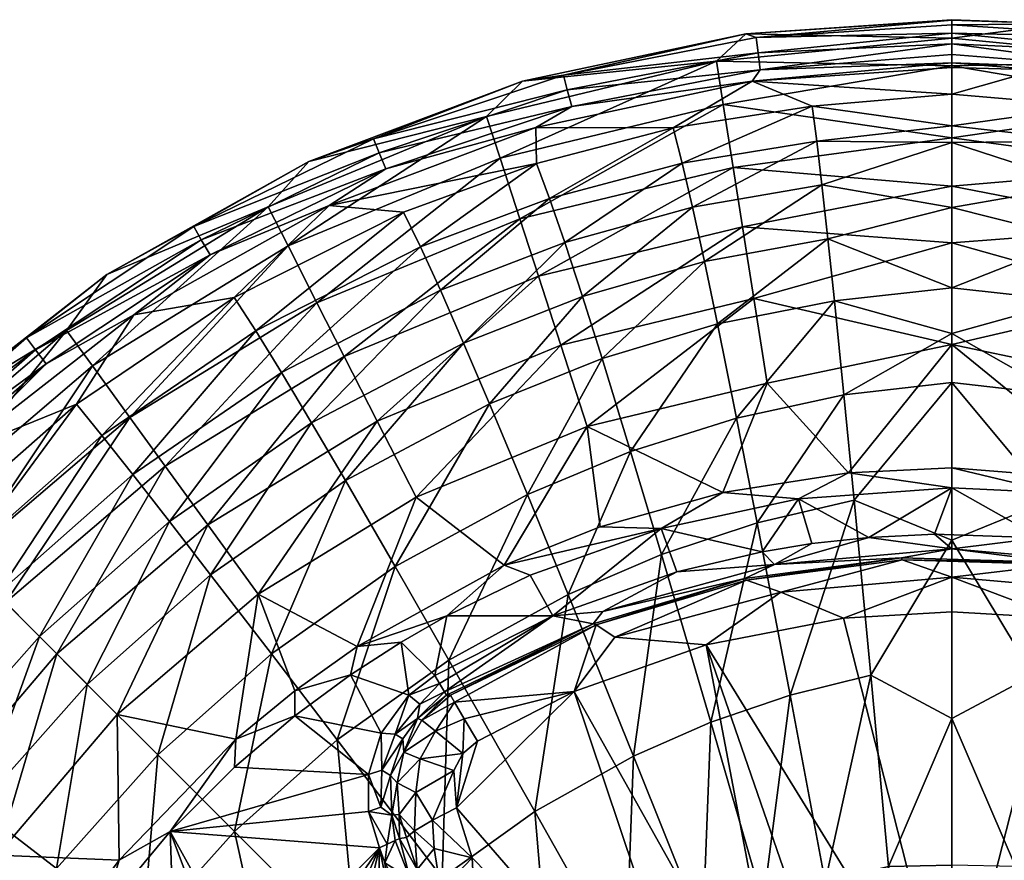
# Model space of a CAD drawing. Header units: millimetres. Extents: x -200 to 200, y -45 to 355.
# Tile 7 of 13: x -122 to 7, y 245 to 355. Entities that reach past the tile are written whole.
import ezdxf

# ---------------------------------------------------------------- set-up
doc = ezdxf.new("R2010")
doc.units = ezdxf.units.MM
doc.layers.add('UM_KLEO3_02_BODY1', color=7, linetype='CONTINUOUS')

msp = doc.modelspace()

# ---------------------------------------------------------------- meshes
at = {"layer": 'UM_KLEO3_02_BODY1'}
mesh = msp.add_polyface(dxfattribs=at)
corners = [(0, 348.7262, -37.9127), (0, 352.3637, -21.0137), (-30.7806, 349.3411, -24.3078), (0, 354.7627, -3.4701), (-26.9418, 352.9362, -3.4832), (0, 339.322, -65.4906), (-29.8845, 343.6833, -47.3648), (0, 333.0421, -78.4582), (-28.5838, 335.4713, -69.0756), (0, 325.6392, -90.8411), (-27.3519, 327.6928, -84.1181), (0, 350.2113, -0.3345), (0, 349.1114, -1.2488), (-25.0345, 348.2199, -0.5467), (0, 352.9986, -0.3149), (0, 351.6125), (-25.3251, 350.4493, -0.0354), (0, 354.111, -1.2134), (-25.5808, 352.4179, -1.1729), (0, 354.7128, -2.5128), (0, 348.5281, -2.5561), (-26.0896, 346.7416, -2.5576), (-18.2658, 343.4502, -18.8766), (0, 345.0551, -16.7181), (-36.421, 340.6303, -19.0129), (0, 340.9195, -28.1716), (-17.6629, 338.8808, -30.7216), (-35.2415, 336.028, -30.9967), (0, 338.7075, -33.0153), (-16.9841, 333.1761, -41.3895), (-33.8983, 330.2687, -41.8089), (0, 330.2419, -47.0011), (-16.2063, 326.1594, -51.1158), (-32.3473, 323.1848, -51.6523)]
mesh.append_faces([[corners[k] for k in face] for face in [(0, 1, 2, 2), (1, 3, 4, 4), (2, 1, 4, 4), (5, 0, 6, 6), (6, 0, 2, 2), (7, 5, 8, 8), (8, 5, 6, 6), (9, 7, 10, 10), (10, 7, 8, 8), (11, 12, 13, 13), (14, 15, 16, 16), (15, 11, 13, 13), (16, 15, 13, 13), (17, 14, 18, 18), (16, 18, 14, 14), (18, 4, 19, 19), (3, 19, 4, 4), (19, 17, 18, 18), (20, 21, 12, 12), (13, 12, 21, 21), (22, 21, 23, 23), (20, 23, 21, 21), (22, 24, 21, 21), (23, 25, 22, 22), (26, 22, 25, 25), (24, 22, 27, 27), (26, 27, 22, 22), (25, 28, 26, 26), (26, 28, 29, 29), (27, 26, 30, 30), (29, 30, 26, 26), (28, 31, 29, 29), (32, 29, 31, 31), (30, 29, 33, 33), (32, 33, 29, 29)]])
mesh = msp.add_polyface(dxfattribs=at)
corners = [(14.4079, 354.2422, -3.4725), (0, 354.7627, -3.4701), (0, 352.3637, -21.0137), (32.135, 352.1599, -3.4808), (30.7806, 349.3411, -24.3078), (0, 348.7262, -37.9127), (29.8845, 343.6833, -47.3648), (0, 339.322, -65.4906), (28.5838, 335.4713, -69.0756), (0, 333.0421, -78.4582), (0, 354.7128, -2.5128), (0, 354.111, -1.2134), (0, 352.9986, -0.3149), (25.5888, 352.4236, -1.173), (44.3309, 343.3539, -2.5321), (27.8679, 346.498, -2.5465), (25.0429, 348.225, -0.5467), (11.1922, 348.2014, -2.5543), (0, 348.5281, -2.5561), (0, 349.1114, -1.2488), (0, 350.2113, -0.3345), (0, 351.6125), (25.3331, 350.4546, -0.0354), (0, 345.0551, -16.7181), (0, 340.9195, -28.1716), (18.2658, 343.4501, -18.8767), (36.421, 340.6303, -19.0131), (0, 338.7075, -33.0153), (17.6628, 338.8808, -30.7217), (35.2415, 336.028, -30.9967), (0, 330.2419, -47.0011), (16.9841, 333.1761, -41.3895), (33.8983, 330.2687, -41.8089)]
mesh.append_faces([[corners[k] for k in face] for face in [(0, 1, 2, 2), (3, 0, 4, 4), (0, 2, 4, 4), (2, 5, 4, 4), (6, 4, 5, 5), (5, 7, 6, 6), (8, 6, 7, 7), (7, 9, 8, 8), (10, 1, 0, 0), (11, 10, 0, 0), (12, 11, 13, 13), (0, 13, 11, 11), (14, 15, 16, 16), (0, 3, 13, 13), (17, 18, 19, 19), (15, 17, 16, 16), (17, 19, 16, 16), (19, 20, 16, 16), (20, 21, 16, 16), (22, 16, 21, 21), (21, 12, 22, 22), (22, 12, 13, 13), (23, 18, 17, 17), (24, 23, 25, 25), (17, 25, 23, 23), (17, 15, 25, 25), (25, 15, 26, 26), (27, 24, 28, 28), (28, 24, 25, 25), (25, 26, 28, 28), (29, 28, 26, 26), (30, 27, 31, 31), (28, 31, 27, 27), (28, 29, 31, 31), (32, 31, 29, 29)]])
mesh = msp.add_polyface(dxfattribs=at)
corners = [(-26.9418, 352.9362, -3.4832), (-56.0987, 346.7206, -3.5014), (-30.7806, 349.3411, -24.3078), (-60.8033, 342.1333, -24.3078), (-29.8845, 343.6833, -47.3648), (-59.0331, 336.6853, -47.3648), (-28.5838, 335.4713, -69.0756), (-56.4638, 328.7779, -69.0756), (-27.3519, 327.6928, -84.1181), (-54.0302, 321.2879, -84.1181), (-84.0042, 336.2344, -3.5325), (-25.0345, 348.2199, -0.5467), (-26.0896, 346.7416, -2.5576), (-49.6786, 343.4059, -0.5306), (-25.3251, 350.4493, -0.0354), (-50.2574, 345.5944, -0.0407), (-25.5808, 352.4179, -1.1729), (-50.7631, 347.5109, -1.2042), (-54.3623, 340.6936, -2.5346), (-73.9366, 335.2762, -0.5103), (-74.8057, 337.3886, -0.0481), (-75.5572, 339.2185, -1.2455), (-81.3459, 330.5122, -2.5123), (-36.421, 340.6303, -19.0129), (-71.6486, 329.6159, -19.2228), (-54.2761, 336.0019, -19.1283), (-52.5538, 331.4132, -31.2293), (-35.2415, 336.028, -30.9967), (-69.4229, 325.0888, -31.4198), (-50.5694, 325.6731, -42.1638), (-33.8983, 330.2687, -41.8089), (-66.8291, 319.4406, -42.4543)]
mesh.append_faces([[corners[k] for k in face] for face in [(0, 1, 2, 2), (3, 2, 1, 1), (4, 2, 5, 5), (3, 5, 2, 2), (6, 4, 7, 7), (5, 7, 4, 4), (8, 6, 9, 9), (7, 9, 6, 6), (1, 10, 3, 3), (11, 12, 13, 13), (14, 11, 15, 15), (13, 15, 11, 11), (16, 14, 17, 17), (15, 17, 14, 14), (1, 0, 17, 17), (16, 17, 0, 0), (12, 18, 13, 13), (13, 18, 19, 19), (15, 13, 20, 20), (19, 20, 13, 13), (17, 15, 21, 21), (20, 21, 15, 15), (17, 21, 1, 1), (18, 22, 19, 19), (18, 12, 23, 23), (24, 22, 25, 25), (22, 18, 25, 25), (25, 18, 23, 23), (25, 23, 26, 26), (27, 26, 23, 23), (24, 25, 28, 28), (26, 28, 25, 25), (26, 27, 29, 29), (30, 29, 27, 27), (29, 31, 26, 26)]])
mesh = msp.add_polyface(dxfattribs=at)
corners = [(-89.3288, 330.3176, -24.3078), (-60.8033, 342.1333, -24.3078), (-84.0042, 336.2344, -3.5325), (-59.0331, 336.6853, -47.3648), (-86.7282, 325.2137, -47.3648), (-82.9535, 317.8055, -69.0756), (-110.3842, 321.4847, -3.5522), (-115.6547, 314.1851, -24.3078), (-112.2877, 309.5508, -47.3648), (-107.4006, 302.8243, -69.0756), (-79.3782, 310.7885, -84.1181), (-102.7716, 296.4529, -84.1181), (-97.2029, 288.7882, -98.3283), (-56.0987, 346.7206, -3.5014), (-75.5572, 339.2185, -1.2455), (-73.9366, 335.2762, -0.5103), (-81.3459, 330.5122, -2.5123), (-96.9225, 324.0363, -0.4916), (-74.8057, 337.3886, -0.0481), (-98.0699, 326.0336, -0.0557), (-99.0526, 327.7465, -1.2853), (-106.8792, 316.2054, -2.4842), (-118.3151, 309.8241, -0.4783), (-119.7221, 311.6637, -0.0613), (-93.7811, 318.4879, -19.3162), (-71.6486, 329.6159, -19.2228), (-114.388, 304.5641, -19.3726), (-90.9522, 314.1196, -31.6082), (-69.4229, 325.0888, -31.4198), (-111.0396, 300.4445, -31.7217), (-87.6062, 308.7043, -42.7415), (-66.8291, 319.4406, -42.4543), (-107.0233, 295.3836, -42.9144), (-83.6464, 302.0986, -52.845), (-102.2278, 289.2475, -53.0661)]
mesh.append_faces([[corners[k] for k in face] for face in [(0, 1, 2, 2), (3, 1, 4, 4), (0, 4, 1, 1), (4, 5, 3, 3), (2, 6, 0, 0), (7, 0, 6, 6), (4, 0, 8, 8), (7, 8, 0, 0), (5, 4, 9, 9), (8, 9, 4, 4), (10, 5, 11, 11), (9, 11, 5, 5), (11, 12, 10, 10), (2, 13, 14, 14), (15, 16, 17, 17), (18, 15, 19, 19), (17, 19, 15, 15), (14, 18, 20, 20), (19, 20, 18, 18), (6, 2, 20, 20), (14, 20, 2, 2), (16, 21, 17, 17), (22, 23, 17, 17), (21, 16, 24, 24), (25, 24, 16, 16), (24, 26, 21, 21), (24, 25, 27, 27), (28, 27, 25, 25), (26, 24, 29, 29), (27, 29, 24, 24), (27, 28, 30, 30), (31, 30, 28, 28), (30, 32, 27, 27), (30, 31, 33, 33), (33, 34, 30, 30)]])
mesh = msp.add_polyface(dxfattribs=at)
corners = [(-29.94, 293.0115, -124.0412), (-45.9451, 288.5388, -124.0412), (-37.9689, 288.3227, -125), (-58.5188, 283.5267, -124.0412), (-25.8698, 318.3354, -98.3283), (-27.3519, 327.6928, -84.1181), (-51.1026, 312.2775, -98.3283), (-54.0302, 321.2879, -84.1181), (-24.1221, 307.3011, -111.6548), (-47.6503, 301.6524, -111.6548), (-56.4638, 328.7779, -69.0756), (-59.0331, 336.6853, -47.3648), (-82.9535, 317.8055, -69.0756), (-79.3782, 310.7885, -84.1181), (-75.077, 302.347, -98.3283), (-70.0051, 292.3928, -111.6548), (-77.7192, 272.9122, -124.0412), (-69.4229, 325.0888, -31.4198), (-52.5538, 331.4132, -31.2293), (-66.8291, 319.4406, -42.4543), (-50.5694, 325.6731, -42.1638), (-33.8983, 330.2687, -41.8089), (-48.2608, 318.6219, -52.1062), (-32.3473, 323.1848, -51.6523), (-63.7888, 312.5188, -52.4777), (-83.6464, 302.0986, -52.845), (-45.7055, 310.5276, -60.7008), (-60.4097, 304.5965, -61.113), (-79.2214, 294.5699, -61.5205), (-30.6377, 315.0305, -60.1973), (-41.9727, 298.3603, -70.1912), (-55.4637, 292.7369, -70.5919), (-72.726, 283.3543, -70.9881), (-28.1446, 302.7153, -69.7017), (-37.9443, 284.9316, -77.739), (-50.1259, 279.7159, -78.0762)]
mesh.append_faces([[corners[k] for k in face] for face in [(0, 1, 2, 2), (1, 3, 2, 2), (4, 5, 6, 6), (7, 6, 5, 5), (8, 4, 9, 9), (6, 9, 4, 4), (1, 0, 9, 9), (10, 11, 12, 12), (7, 10, 13, 13), (12, 13, 10, 10), (6, 7, 14, 14), (13, 14, 7, 7), (9, 6, 15, 15), (14, 15, 6, 6), (16, 3, 15, 15), (3, 1, 9, 9), (15, 3, 9, 9), (17, 18, 19, 19), (20, 21, 22, 22), (23, 22, 21, 21), (19, 20, 24, 24), (22, 24, 20, 20), (24, 25, 19, 19), (22, 23, 26, 26), (24, 22, 27, 27), (26, 27, 22, 22), (27, 28, 24, 24), (26, 29, 30, 30), (27, 26, 31, 31), (30, 31, 26, 26), (28, 27, 32, 32), (31, 32, 27, 27), (30, 33, 34, 34), (31, 30, 35, 35), (34, 35, 30, 30)]])
mesh = msp.add_polyface(dxfattribs=at)
corners = [(-2.2651, 287.5872, -125), (11.5465, 287.103, -125), (0, 293.6234, -125), (13.6364, 292.9514, -125), (25.1724, 285.1955, -125), (0, 296.2217, -124.0412), (25.3835, 291.2801, -125), (21.8728, 294.5175, -124.0412), (31.6719, 292.6244, -124.0412), (35.4714, 289.0086, -125), (24.1221, 307.3011, -111.6548), (0, 312.3564, -108.1835), (27.3519, 327.6928, -84.1181), (28.5838, 335.4713, -69.0756), (0, 333.0421, -78.4582), (0, 325.6392, -90.8411), (25.8698, 318.3354, -98.3283), (0, 319.7466, -58.7724), (0, 330.2419, -47.0011), (16.2063, 326.1594, -51.1158), (16.9841, 333.1761, -41.3895), (33.8983, 330.2687, -41.8089), (32.3473, 323.1848, -51.6523), (0, 313.7898, -63.884), (15.3525, 318.0615, -59.6021), (30.6377, 315.0305, -60.1973), (48.2608, 318.6219, -52.1062), (0, 307.3947, -68.5174), (14.1092, 305.7651, -69.1232), (28.1446, 302.7153, -69.7017), (45.7055, 310.5276, -60.7008), (0, 286.7915, -79.4765), (12.7659, 292.0017, -76.8404), (25.4531, 289.037, -77.3272), (41.9727, 298.3603, -70.1912)]
mesh.append_faces([[corners[k] for k in face] for face in [(0, 1, 2, 2), (3, 2, 1, 1), (1, 4, 3, 3), (5, 2, 3, 3), (3, 6, 7, 7), (7, 5, 3, 3), (8, 7, 6, 6), (6, 9, 8, 8), (10, 11, 7, 7), (5, 7, 11, 11), (7, 8, 10, 10), (12, 13, 14, 14), (14, 15, 12, 12), (12, 15, 16, 16), (15, 11, 16, 16), (10, 16, 11, 11), (17, 18, 19, 19), (19, 18, 20, 20), (20, 21, 19, 19), (22, 19, 21, 21), (23, 17, 24, 24), (24, 17, 19, 19), (19, 22, 24, 24), (25, 24, 22, 22), (22, 26, 25, 25), (27, 23, 28, 28), (24, 28, 23, 23), (24, 25, 28, 28), (29, 28, 25, 25), (25, 30, 29, 29), (31, 27, 32, 32), (28, 32, 27, 27), (28, 29, 32, 32), (33, 32, 29, 29), (29, 34, 33, 33)]])
mesh = msp.add_polyface(dxfattribs=at)
corners = [(-35.9517, 282.64, -125), (-24.7963, 285.2676, -125), (-37.9689, 288.3227, -125), (-20.0253, 292.1693, -125), (-18.325, 286.3344, -125), (-10.8616, 287.161, -125), (0, 293.6234, -125), (-2.2651, 287.5872, -125), (-13.5203, 295.573, -124.0412), (-29.94, 293.0115, -124.0412), (0, 296.2217, -124.0412), (0, 285.6782, -124.2981), (-23.1613, 283.6093, -124.2981), (0, 312.3564, -108.1835), (0, 325.6392, -90.8411), (-25.8698, 318.3354, -98.3283), (-27.3519, 327.6928, -84.1181), (-24.1221, 307.3011, -111.6548), (-47.6503, 301.6524, -111.6548), (0, 330.2419, -47.0011), (0, 319.7466, -58.7724), (-16.2063, 326.1594, -51.1158), (-15.3525, 318.0615, -59.6021), (-32.3473, 323.1848, -51.6523), (-30.6377, 315.0305, -60.1973), (-45.7055, 310.5276, -60.7008), (0, 313.7898, -63.884), (-14.1092, 305.7651, -69.1232), (-28.1446, 302.7153, -69.7017), (-41.9727, 298.3603, -70.1912), (0, 307.3947, -68.5174), (-12.7659, 292.0017, -76.8404), (-25.4531, 289.037, -77.3272), (-37.9443, 284.9316, -77.739), (0, 286.7915, -79.4765)]
mesh.append_faces([[corners[k] for k in face] for face in [(0, 1, 2, 2), (3, 2, 1, 1), (1, 4, 3, 3), (4, 5, 3, 3), (6, 3, 5, 5), (5, 7, 6, 6), (8, 9, 3, 3), (2, 3, 9, 9), (6, 10, 8, 8), (3, 6, 8, 8), (7, 5, 11, 11), (5, 4, 12, 12), (13, 14, 15, 15), (16, 15, 14, 14), (10, 13, 8, 8), (17, 8, 13, 13), (17, 13, 15, 15), (9, 8, 17, 17), (17, 18, 9, 9), (19, 20, 21, 21), (22, 21, 20, 20), (23, 21, 24, 24), (22, 24, 21, 21), (24, 25, 23, 23), (20, 26, 22, 22), (22, 26, 27, 27), (24, 22, 28, 28), (27, 28, 22, 22), (28, 29, 24, 24), (26, 30, 27, 27), (27, 30, 31, 31), (28, 27, 32, 32), (31, 32, 27, 27), (32, 33, 28, 28), (30, 34, 31, 31)]])
mesh = msp.add_polyface(dxfattribs=at)
corners = [(-110.3842, 321.4847, -3.5522), (-134.2385, 302.9249, -3.5541), (-115.6547, 314.1851, -24.3078), (-139.1329, 294.1329, -24.3078), (-112.2877, 309.5508, -47.3648), (-135.0823, 290.0823, -47.3648), (-107.4006, 302.8243, -69.0756), (-129.2032, 284.2032, -69.0756), (-102.7716, 296.4529, -84.1181), (-123.6344, 278.6344, -84.1181), (-116.9352, 271.9352, -98.3283), (-154.8978, 281.1292, -3.5506), (-96.9225, 324.0363, -0.4916), (-106.8792, 316.2054, -2.4842), (-118.3151, 309.8241, -0.4783), (-98.0699, 326.0336, -0.0557), (-119.7221, 311.6637, -0.0613), (-99.0526, 327.7465, -1.2853), (-120.9192, 313.2297, -1.3131), (-129.9737, 298.2262, -2.4537), (-137.6525, 292.9194, -0.4735), (-139.2914, 294.5615, -0.0634), (-140.6827, 295.9555, -1.323), (-149.9806, 277.1234, -2.4534), (-157.9889, 276.2338, -1.3133), (-114.388, 304.5641, -19.3726), (-133.0974, 288.0974, -19.3917), (-129.3179, 284.3179, -31.76), (-111.0396, 300.4445, -31.7217), (-124.7263, 279.7263, -42.9726), (-107.0233, 295.3836, -42.9144), (-102.2278, 289.2475, -53.0661), (-119.1991, 274.1991, -53.1405)]
mesh.append_faces([[corners[k] for k in face] for face in [(0, 1, 2, 2), (3, 2, 1, 1), (4, 2, 5, 5), (3, 5, 2, 2), (6, 4, 7, 7), (5, 7, 4, 4), (8, 6, 9, 9), (7, 9, 6, 6), (9, 10, 8, 8), (1, 11, 3, 3), (12, 13, 14, 14), (15, 12, 16, 16), (17, 15, 18, 18), (16, 18, 15, 15), (1, 0, 18, 18), (17, 18, 0, 0), (13, 19, 14, 14), (20, 14, 19, 19), (16, 14, 21, 21), (20, 21, 14, 14), (18, 16, 22, 22), (21, 22, 16, 16), (11, 1, 22, 22), (22, 1, 18, 18), (19, 23, 20, 20), (22, 21, 24, 24), (24, 11, 22, 22), (19, 13, 25, 25), (23, 19, 26, 26), (26, 19, 25, 25), (26, 25, 27, 27), (28, 27, 25, 25), (27, 28, 29, 29), (30, 29, 28, 28), (31, 32, 30, 30)]])
mesh = msp.add_polyface(dxfattribs=at)
corners = [(-76.2393, 256.176, -125), (-74.577, 261.6059, -125), (-85.8587, 263.8339, -125), (-78.5924, 269.1915, -125), (-70.9317, 266.5496, -125), (-71.9667, 273.4789, -125), (-77.7192, 272.9122, -124.0412), (-65.9781, 276.9153, -125), (-85.853, 267.1287, -124.0412), (-93.5579, 260.7851, -124.0412), (-93.7326, 257.1312, -125), (-69.5334, 265.3698, -124.3865), (-72.7272, 261.4764, -124.4734), (-71.7199, 260.8348, -122.8061), (-69.805, 263.5185, -122.7123), (-75.077, 302.347, -98.3283), (-79.3782, 310.7885, -84.1181), (-97.2029, 288.7882, -98.3283), (-70.0051, 292.3928, -111.6548), (-90.6362, 279.75, -111.6548), (-109.0355, 264.0355, -111.6548), (-116.9352, 271.9352, -98.3283), (-111.0396, 300.4445, -31.7217), (-90.9522, 314.1196, -31.6082), (-107.0233, 295.3836, -42.9144), (-87.6062, 308.7043, -42.7415), (-102.2278, 289.2475, -53.0661), (-83.6464, 302.0986, -52.845), (-63.7888, 312.5188, -52.4777), (-79.2214, 294.5699, -61.5205), (-96.8403, 282.2855, -61.7656), (-112.9581, 267.9581, -61.8482), (-88.9072, 271.9584, -71.2265), (-72.726, 283.3543, -70.9881), (-103.7359, 258.7359, -71.3069), (-80.3277, 260.7302, -78.6103), (-65.7113, 271.1084, -78.4096), (-93.7404, 248.7404, -78.6781)]
mesh.append_faces([[corners[k] for k in face] for face in [(0, 1, 2, 2), (3, 2, 1, 1), (1, 4, 3, 3), (5, 3, 4, 4), (3, 5, 6, 6), (5, 7, 6, 6), (8, 9, 2, 2), (2, 3, 8, 8), (6, 8, 3, 3), (10, 2, 9, 9), (11, 4, 12, 12), (13, 14, 12, 12), (4, 1, 12, 12), (15, 16, 17, 17), (18, 15, 19, 19), (17, 19, 15, 15), (8, 6, 19, 19), (19, 6, 18, 18), (19, 17, 20, 20), (21, 20, 17, 17), (9, 8, 19, 19), (20, 9, 19, 19), (22, 23, 24, 24), (24, 25, 26, 26), (27, 28, 29, 29), (26, 27, 30, 30), (29, 30, 27, 27), (30, 31, 26, 26), (30, 29, 32, 32), (33, 32, 29, 29), (31, 30, 34, 34), (32, 34, 30, 30), (32, 33, 35, 35), (36, 35, 33, 33), (35, 37, 32, 32)]])
mesh = msp.add_polyface(dxfattribs=at)
corners = [(-97.2029, 288.7882, -98.3283), (-102.7716, 296.4529, -84.1181), (-116.9352, 271.9352, -98.3283), (-159.1851, 270.6547, -24.3078), (-139.1329, 294.1329, -24.3078), (-154.8978, 281.1292, -3.5506), (-135.0823, 290.0823, -47.3648), (-154.5508, 267.2877, -47.3648), (-129.2032, 284.2032, -69.0756), (-147.8243, 262.4006, -69.0756), (-123.6344, 278.6344, -84.1181), (-141.4529, 257.7716, -84.1181), (-133.7882, 252.2029, -98.3283), (-124.75, 245.6362, -111.6548), (-172.0496, 256.4956, -3.5372), (-154.5884, 273.623, -0.4783), (-137.6525, 292.9194, -0.4735), (-149.9806, 277.1234, -2.4534), (-139.2914, 294.5615, -0.0634), (-156.4253, 275.0336, -0.0614), (-157.9889, 276.2338, -1.3133), (-166.6035, 253.2786, -2.4735), (-170.8331, 253.4191, -0.0557), (-168.838, 252.2675, -0.4914), (-172.5439, 254.4053, -1.2856), (-149.5645, 269.3884, -19.3734), (-133.0974, 288.0974, -19.3917), (-145.4451, 266.0402, -31.723), (-129.3179, 284.3179, -31.76), (-159.1206, 245.9532, -31.6104), (-140.3844, 262.024, -42.9161), (-124.7263, 279.7263, -42.9726), (-107.0233, 295.3836, -42.9144), (-119.1991, 274.1991, -53.1405), (-134.2484, 257.2287, -53.068), (-102.2278, 289.2475, -53.0661), (-112.9581, 267.9581, -61.8482), (-127.2865, 251.8413, -61.7678)]
mesh.append_faces([[corners[k] for k in face] for face in [(0, 1, 2, 2), (3, 4, 5, 5), (6, 4, 7, 7), (3, 7, 4, 4), (8, 6, 9, 9), (7, 9, 6, 6), (10, 8, 11, 11), (9, 11, 8, 8), (2, 10, 12, 12), (11, 12, 10, 10), (12, 13, 2, 2), (5, 14, 3, 3), (15, 16, 17, 17), (18, 16, 19, 19), (15, 19, 16, 16), (19, 20, 18, 18), (14, 5, 20, 20), (17, 21, 15, 15), (19, 15, 22, 22), (23, 22, 15, 15), (20, 19, 24, 24), (22, 24, 19, 19), (24, 14, 20, 20), (21, 17, 25, 25), (25, 17, 26, 26), (25, 26, 27, 27), (28, 27, 26, 26), (27, 29, 25, 25), (27, 28, 30, 30), (31, 30, 28, 28), (31, 32, 33, 33), (30, 31, 34, 34), (33, 34, 31, 31), (33, 35, 36, 36), (36, 37, 33, 33)]])
mesh = msp.add_polyface(dxfattribs=at)
corners = [(-70.9317, 266.5496, -125), (-67.556, 269.1082, -125), (-71.9667, 273.4789, -125), (-65.9781, 276.9153, -125), (-52.1614, 276.9168, -125), (-58.5188, 283.5267, -124.0412), (-77.7192, 272.9122, -124.0412), (-55.1042, 282.2009, -125), (-66.9441, 268.0748, -124.7491), (-66.3012, 266.9889, -123.7129), (-46.8762, 275.8813, -122.5209), (-69.5334, 265.3698, -124.3865), (-69.805, 263.5185, -122.7123), (-66.0508, 266.566, -122.5209), (-72.7272, 261.4764, -124.4734), (-71.6063, 259.1064, -119.8854), (-69.2341, 263.2809, -120.329), (-71.7199, 260.8348, -122.8061), (-65.5152, 266.5518, -120.9086), (-46.4805, 275.7295, -120.9086), (-64.9747, 265.6316, -118.1017), (-63.7027, 263.4658, -115.5514), (-49.3426, 267.0317, -114.3517), (-67.4575, 261.8513, -116.4308), (-63.9046, 258.9187, -114.3026), (-61.9948, 260.5577, -114.3517), (-65.0793, 256.7267, -114.1588), (-69.4801, 258.2244, -116.2021), (-70.0502, 253.8356, -115.8144), (-72.4763, 255.105, -119.6358), (-72.726, 283.3543, -70.9881), (-55.4637, 292.7369, -70.5919), (-65.7113, 271.1084, -78.4096), (-50.1259, 279.7159, -78.0762), (-54.5047, 251.3668, -86.6711), (-66.618, 242.7097, -86.7986), (-64.7073, 251.8559, -113.6594)]
mesh.append_faces([[corners[k] for k in face] for face in [(0, 1, 2, 2), (3, 2, 1, 1), (1, 4, 3, 3), (5, 6, 3, 3), (3, 7, 5, 5), (8, 9, 4, 4), (10, 4, 9, 9), (4, 1, 8, 8), (9, 8, 11, 11), (11, 12, 9, 9), (13, 9, 12, 12), (1, 0, 8, 8), (11, 8, 0, 0), (11, 14, 12, 12), (15, 16, 12, 12), (12, 17, 15, 15), (16, 18, 13, 13), (13, 12, 16, 16), (19, 18, 20, 20), (20, 21, 22, 22), (23, 24, 21, 21), (25, 21, 24, 24), (21, 20, 23, 23), (20, 18, 16, 16), (23, 20, 16, 16), (26, 24, 27, 27), (23, 27, 24, 24), (16, 15, 23, 23), (27, 23, 15, 15), (27, 28, 26, 26), (15, 29, 27, 27), (30, 31, 32, 32), (33, 32, 31, 31), (34, 35, 32, 32), (22, 25, 36, 36)]])
mesh = msp.add_polyface(dxfattribs=at)
corners = [(-55.1042, 282.2009, -125), (-65.9781, 276.9153, -125), (-52.1614, 276.9168, -125), (-37.9689, 288.3227, -125), (-35.9517, 282.64, -125), (-58.5188, 283.5267, -124.0412), (-46.8762, 275.8813, -122.5209), (-45.5892, 277.468, -124.2981), (0, 285.6782, -124.2981), (-10.8616, 287.161, -125), (-23.1613, 283.6093, -124.2981), (-27.0679, 281.7951, -122.5209), (-6.5715, 284.4855, -122.5209), (-18.325, 286.3344, -125), (-24.7963, 285.2676, -125), (-65.5152, 266.5518, -120.9086), (-46.4805, 275.7295, -120.9086), (14.092, 283.884, -122.5209), (-6.5141, 284.2037, -120.9086), (-26.8339, 281.5543, -120.9086), (-44.0202, 274.1042, -116.4782), (-32.1231, 273.1266, -114.3517), (-14.1884, 276.5914, -114.3517), (-22.3595, 279.9946, -116.4782), (0, 277.4164, -114.3517), (0, 281.9787, -116.4782), (-49.3426, 267.0317, -114.3517), (-12.7659, 292.0017, -76.8404), (0, 286.7915, -79.4765), (-10.6058, 269.1425, -85.6767), (-25.4531, 289.037, -77.3272), (-21.1355, 266.5342, -85.9851), (-37.9443, 284.9316, -77.739), (-31.4944, 263.0096, -86.2461), (-41.5909, 258.5914, -86.4597)]
mesh.append_faces([[corners[k] for k in face] for face in [(0, 1, 2, 2), (3, 0, 2, 2), (2, 4, 3, 3), (0, 3, 5, 5), (6, 7, 2, 2), (8, 9, 10, 10), (11, 12, 10, 10), (8, 10, 12, 12), (13, 14, 10, 10), (14, 4, 10, 10), (7, 10, 4, 4), (6, 11, 7, 7), (10, 7, 11, 11), (4, 2, 7, 7), (15, 16, 6, 6), (17, 12, 18, 18), (19, 18, 12, 12), (12, 11, 19, 19), (11, 6, 16, 16), (16, 19, 11, 11), (19, 16, 20, 20), (21, 22, 23, 23), (22, 24, 25, 25), (23, 22, 25, 25), (25, 18, 23, 23), (20, 21, 23, 23), (18, 19, 23, 23), (23, 19, 20, 20), (26, 20, 16, 16), (27, 28, 29, 29), (30, 27, 31, 31), (29, 31, 27, 27), (32, 30, 33, 33), (31, 33, 30, 30), (33, 34, 32, 32)]])
mesh = msp.add_polyface(dxfattribs=at)
corners = [(25.3835, 291.2801, -125), (13.6364, 292.9514, -125), (25.1724, 285.1955, -125), (35.4714, 289.0086, -125), (34.0998, 283.1472, -125), (23.1613, 283.6093, -124.2981), (14.092, 283.884, -122.5209), (34.3973, 280.006, -122.5209), (11.5465, 287.103, -125), (0, 285.6782, -124.2981), (-6.5715, 284.4855, -122.5209), (-2.2651, 287.5872, -125), (13.9692, 283.6114, -120.9086), (34.102, 279.7922, -120.9086), (-6.5141, 284.2037, -120.9086), (14.1884, 276.5914, -114.3517), (32.1231, 273.1266, -114.3517), (22.3595, 279.9946, -116.4782), (0, 277.4164, -114.3517), (0, 281.9787, -116.4782), (0, 263.489, -87.4896), (0, 286.7915, -79.4765), (10.6058, 269.1425, -85.6767), (12.7659, 292.0017, -76.8404), (25.4531, 289.037, -77.3272), (21.1355, 266.5342, -85.9851), (37.9443, 284.9316, -77.739), (0, 244.3287, -92.0478), (8.3106, 244.1893, -91.9914), (16.5575, 242.1593, -92.1495), (31.4944, 263.0096, -86.2461), (24.6664, 239.4147, -92.2833), (41.5909, 258.5914, -86.4597), (0, 221.0574, -107.7765), (17.3824, 218.7393, -107.7776), (49.3426, 267.0317, -114.3517)]
mesh.append_faces([[corners[k] for k in face] for face in [(0, 1, 2, 2), (3, 0, 2, 2), (4, 2, 5, 5), (6, 7, 5, 5), (2, 8, 5, 5), (9, 5, 8, 8), (10, 6, 9, 9), (5, 9, 6, 6), (8, 11, 9, 9), (12, 13, 7, 7), (7, 6, 12, 12), (14, 12, 6, 6), (15, 16, 17, 17), (18, 15, 19, 19), (17, 19, 15, 15), (13, 12, 17, 17), (17, 12, 19, 19), (12, 14, 19, 19), (20, 21, 22, 22), (23, 22, 21, 21), (23, 24, 22, 22), (25, 22, 24, 24), (24, 26, 25, 25), (27, 20, 28, 28), (22, 28, 20, 20), (22, 25, 28, 28), (29, 28, 25, 25), (25, 30, 29, 29), (31, 29, 30, 30), (30, 32, 31, 31), (15, 18, 33, 33), (16, 15, 33, 33), (33, 34, 16, 16), (35, 16, 34, 34)]])
mesh = msp.add_polyface(dxfattribs=at)
corners = [(-66.3012, 266.9889, -123.7129), (-66.0508, 266.566, -122.5209), (-46.8762, 275.8813, -122.5209), (-65.5152, 266.5518, -120.9086), (-49.3426, 267.0317, -114.3517), (-32.1231, 273.1266, -114.3517), (-44.0202, 274.1042, -116.4782), (-63.7027, 263.4658, -115.5514), (-61.9948, 260.5577, -114.3517), (-46.4805, 275.7295, -120.9086), (-64.9747, 265.6316, -118.1017), (-50.1259, 279.7159, -78.0762), (-37.9443, 284.9316, -77.739), (-41.5909, 258.5914, -86.4597), (-65.7113, 271.1084, -78.4096), (-54.5047, 251.3668, -86.6711), (0, 286.7915, -79.4765), (0, 263.489, -87.4896), (-10.6058, 269.1425, -85.6767), (-8.3106, 244.1893, -91.9914), (-21.1355, 266.5342, -85.9851), (-16.5575, 242.1593, -92.1495), (-31.4944, 263.0096, -86.2461), (-24.6664, 239.4147, -92.2833), (-32.5656, 235.9729, -92.3928), (-42.6627, 230.3421, -92.5013), (-66.618, 242.7097, -86.7986), (-52.1272, 223.5911, -92.5669), (0, 244.3287, -92.0478), (0, 224.2029, -95.5522), (-11.8533, 216.747, -96.4379), (-5.9508, 218.0751, -96.3791), (-17.6525, 214.8952, -96.4876), (0, 221.0574, -107.7765), (0, 277.4164, -114.3517), (-14.1884, 276.5914, -114.3517), (-13.6499, 219.6435, -107.7778), (-21.5402, 217.457, -107.7776), (-31.2674, 213.2169, -107.7794), (-62.6742, 245.2864, -112.8923), (-62.4112, 240.3368, -112.4042), (-64.7073, 251.8559, -113.6594)]
mesh.append_faces([[corners[k] for k in face] for face in [(0, 1, 2, 2), (1, 3, 2, 2), (4, 5, 6, 6), (7, 8, 4, 4), (9, 10, 4, 4), (11, 12, 13, 13), (14, 11, 15, 15), (13, 15, 11, 11), (16, 17, 18, 18), (18, 17, 19, 19), (20, 18, 21, 21), (19, 21, 18, 18), (22, 20, 23, 23), (21, 23, 20, 20), (13, 22, 24, 24), (23, 24, 22, 22), (15, 13, 25, 25), (24, 25, 13, 13), (26, 15, 27, 27), (25, 27, 15, 15), (17, 28, 19, 19), (28, 29, 19, 19), (21, 19, 30, 30), (31, 30, 19, 19), (23, 21, 32, 32), (30, 32, 21, 21), (33, 34, 35, 35), (35, 5, 33, 33), (36, 33, 5, 5), (5, 4, 37, 37), (38, 37, 4, 4), (37, 36, 5, 5), (39, 40, 38, 38), (41, 39, 38, 38), (4, 41, 38, 38)]])
mesh = msp.add_polyface(dxfattribs=at)
corners = [(-110.8487, 238.2406, -125), (-120.8732, 222.8694, -125), (-110.909, 226.5701, -125), (-106.9049, 229.4228, -125), (-101.5204, 231.1915, -125), (-102.123, 248.7413, -125), (-95.5136, 231.0549, -125), (-93.5579, 260.7851, -124.0412), (-108.8132, 245.0181, -124.0412), (-118.2771, 232.1627, -124.0412), (-100.6297, 229.6622, -124.5166), (-105.4114, 228.2892, -124.4876), (-103.8262, 227.6435, -122.849), (-100.5233, 228.4309, -122.8785), (-109.0355, 264.0355, -111.6548), (-116.9352, 271.9352, -98.3283), (-124.75, 245.6362, -111.6548), (-133.7882, 252.2029, -98.3283), (-141.4529, 257.7716, -84.1181), (-147.347, 230.077, -98.3283), (-137.3928, 225.0051, -111.6548), (-140.3844, 262.024, -42.9161), (-153.7056, 242.6075, -42.7443), (-145.4451, 266.0402, -31.723), (-134.2484, 257.2287, -53.068), (-147.1001, 238.648, -52.8484), (-119.1991, 274.1991, -53.1405), (-127.2865, 251.8413, -61.7678), (-139.5716, 234.2231, -61.5241), (-149.5982, 215.4114, -61.1168), (-112.9581, 267.9581, -61.8482), (-116.9595, 243.9082, -71.2288), (-103.7359, 258.7359, -71.3069), (-128.356, 227.7278, -70.9919), (-105.7312, 235.3288, -78.6126), (-93.7404, 248.7404, -78.6781), (-116.1101, 220.713, -78.4133)]
mesh.append_faces([[corners[k] for k in face] for face in [(0, 1, 2, 2), (2, 3, 0, 0), (3, 4, 0, 0), (5, 0, 4, 4), (4, 6, 5, 5), (7, 8, 5, 5), (0, 5, 8, 8), (8, 9, 0, 0), (1, 0, 9, 9), (10, 4, 11, 11), (12, 13, 10, 10), (11, 12, 10, 10), (4, 3, 11, 11), (8, 7, 14, 14), (14, 15, 16, 16), (9, 8, 16, 16), (16, 8, 14, 14), (17, 18, 19, 19), (16, 17, 20, 20), (19, 20, 17, 17), (16, 20, 9, 9), (21, 22, 23, 23), (24, 25, 21, 21), (24, 26, 27, 27), (25, 24, 28, 28), (27, 28, 24, 24), (28, 29, 25, 25), (27, 30, 31, 31), (32, 31, 30, 30), (28, 27, 33, 33), (31, 33, 27, 27), (31, 32, 34, 34), (35, 34, 32, 32), (33, 31, 36, 36), (34, 36, 31, 31)]])
mesh = msp.add_polyface(dxfattribs=at)
corners = [(-73.6369, 240.9822, -125), (-74.0706, 244.6382, -125), (-74.7918, 246.6318, -125), (-74.9799, 235.637, -125), (-102.123, 248.7413, -125), (-91.6318, 229.7918, -125), (-76.2048, 251.3652, -125), (-76.2393, 256.176, -125), (-93.7326, 257.1312, -125), (-85.8587, 263.8339, -125), (-93.5579, 260.7851, -124.0412), (-72.7563, 247.567, -123.9954), (-72.1587, 247.8416, -122.7765), (-73.1917, 250.8811, -122.8465), (-73.7652, 247.1035, -124.7791), (-74.6201, 251.9423, -124.5074), (-72.7272, 261.4764, -124.4734), (-74.577, 261.6059, -125), (-74.4928, 256.745, -124.5139), (-73.362, 256.0418, -122.8767), (-71.7199, 260.8348, -122.8061), (-71.8284, 240.5211, -124.3801), (-70.7848, 242.5838, -122.7765), (-72.2079, 250.9446, -119.5224), (-72.4763, 255.105, -119.6358), (-71.2637, 247.9691, -119.5349), (-71.6063, 259.1064, -119.8854), (-103.7359, 258.7359, -71.3069), (-88.9072, 271.9584, -71.2265), (-93.7404, 248.7404, -78.6781), (-80.3277, 260.7302, -78.6103), (-77.744, 232.744, -86.8418), (-66.618, 242.7097, -86.7986)]
mesh.append_faces([[corners[k] for k in face] for face in [(0, 1, 2, 2), (3, 0, 2, 2), (4, 5, 2, 2), (2, 6, 4, 4), (6, 7, 4, 4), (8, 4, 7, 7), (9, 8, 7, 7), (4, 8, 10, 10), (11, 12, 13, 13), (14, 11, 13, 13), (13, 15, 6, 6), (14, 13, 6, 6), (16, 17, 18, 18), (19, 20, 18, 18), (16, 18, 20, 20), (17, 7, 18, 18), (18, 7, 15, 15), (13, 19, 15, 15), (18, 15, 19, 19), (7, 6, 15, 15), (6, 2, 14, 14), (14, 2, 1, 1), (11, 14, 1, 1), (1, 21, 22, 22), (11, 1, 22, 22), (22, 12, 11, 11), (23, 24, 13, 13), (19, 13, 24, 24), (12, 25, 23, 23), (13, 12, 23, 23), (20, 19, 26, 26), (24, 26, 19, 19), (27, 28, 29, 29), (29, 30, 31, 31), (32, 31, 30, 30)]])
mesh = msp.add_polyface(dxfattribs=at)
corners = [(-71.2984, 237.1737, -122.7765), (-70.7848, 242.5838, -122.7765), (-71.8284, 240.5211, -124.3801), (-69.8566, 243.8006, -118.8132), (-71.2637, 247.9691, -119.5349), (-72.1587, 247.8416, -122.7765), (-69.6345, 239.1769, -118.1558), (-71.1923, 233.6263, -117.5902), (-72.2079, 250.9446, -119.5224), (-70.2006, 248.8234, -116.832), (-72.4763, 255.105, -119.6358), (-70.0502, 253.8356, -115.8144), (-64.7073, 251.8559, -113.6594), (-65.0793, 256.7267, -114.1588), (-67.8554, 250.2375, -114.5441), (-69.4801, 258.2244, -116.2021), (-67.6534, 246.5388, -114.8626), (-62.6742, 245.2864, -112.8923), (-62.4112, 240.3368, -112.4042), (-66.7524, 241.0307, -114.1427), (-63.608, 233.9779, -111.9007), (-67.5033, 235.4329, -113.577), (-67.2038, 227.1016, -111.569), (-69.8074, 230.3931, -113.2487), (-74.5714, 229.0061, -117.4095), (-80.3277, 260.7302, -78.6103), (-65.7113, 271.1084, -78.4096), (-66.618, 242.7097, -86.7986), (-52.1272, 223.5911, -92.5669), (-60.8147, 215.8147, -92.5893), (-63.9046, 258.9187, -114.3026), (-61.9948, 260.5577, -114.3517)]
mesh.append_faces([[corners[k] for k in face] for face in [(0, 1, 2, 2), (3, 4, 5, 5), (5, 1, 3, 3), (1, 0, 3, 3), (6, 3, 0, 0), (7, 6, 0, 0), (8, 4, 9, 9), (10, 8, 11, 11), (8, 9, 11, 11), (12, 13, 14, 14), (11, 14, 13, 13), (11, 15, 10, 10), (9, 14, 11, 11), (16, 17, 14, 14), (12, 14, 17, 17), (14, 9, 16, 16), (18, 17, 19, 19), (16, 19, 17, 17), (4, 3, 9, 9), (16, 9, 3, 3), (16, 3, 19, 19), (20, 18, 21, 21), (19, 21, 18, 18), (3, 6, 19, 19), (19, 6, 21, 21), (22, 20, 23, 23), (21, 23, 20, 20), (6, 7, 21, 21), (23, 21, 7, 7), (7, 24, 23, 23), (25, 26, 27, 27), (28, 29, 27, 27), (30, 13, 12, 12), (31, 30, 12, 12)]])
mesh = msp.add_polyface(dxfattribs=at)
corners = [(-78.4445, 231.3775, -125), (-74.9799, 235.637, -125), (-74.7918, 246.6318, -125), (-82.4939, 229.2255, -125), (-87.0436, 228.6522, -125), (-91.6318, 229.7918, -125), (-95.5136, 231.0549, -125), (-102.123, 248.7413, -125), (-74.0706, 244.6382, -125), (-73.6369, 240.9822, -125), (-71.8284, 240.5211, -124.3801), (-73.8888, 233.8356, -124.3801), (-77.517, 228.4632, -122.7765), (-72.6407, 233.8584, -122.7765), (-71.2984, 237.1737, -122.7765), (-78.8356, 228.8888, -124.3801), (-82.467, 226.2204, -122.7765), (-85.5211, 226.8284, -124.3801), (-92.1035, 228.7652, -124.7791), (-92.5266, 227.8443, -124.0991), (-95.6597, 229.3891, -124.4983), (-96.99, 228.3894, -122.8617), (-92.8416, 227.1587, -122.7765), (-100.6297, 229.6622, -124.5166), (-100.5233, 228.4309, -122.8785), (-101.5204, 231.1915, -125), (-71.1923, 233.6263, -117.5902), (-74.5714, 229.0061, -117.4095), (-79.3808, 225.8488, -117.6496), (-73.4902, 226.218, -113.1889), (-69.8074, 230.3931, -113.2487), (-105.7312, 235.3288, -78.6126), (-93.7404, 248.7404, -78.6781), (-87.7106, 221.6189, -86.8005), (-77.744, 232.744, -86.8418)]
mesh.append_faces([[corners[k] for k in face] for face in [(0, 1, 2, 2), (3, 0, 2, 2), (4, 3, 2, 2), (5, 4, 2, 2), (6, 5, 7, 7), (8, 9, 10, 10), (9, 1, 10, 10), (11, 10, 1, 1), (12, 13, 11, 11), (13, 14, 11, 11), (10, 11, 14, 14), (1, 0, 11, 11), (15, 11, 0, 0), (16, 12, 15, 15), (15, 12, 11, 11), (0, 3, 15, 15), (15, 3, 17, 17), (3, 4, 17, 17), (4, 5, 18, 18), (19, 18, 20, 20), (20, 21, 19, 19), (22, 19, 21, 21), (5, 6, 18, 18), (20, 18, 6, 6), (20, 6, 23, 23), (24, 21, 23, 23), (20, 23, 21, 21), (6, 25, 23, 23), (14, 13, 26, 26), (13, 12, 26, 26), (27, 26, 12, 12), (28, 27, 12, 12), (29, 30, 27, 27), (31, 32, 33, 33), (34, 33, 32, 32)]])

doc.saveas('drawing.dxf')
